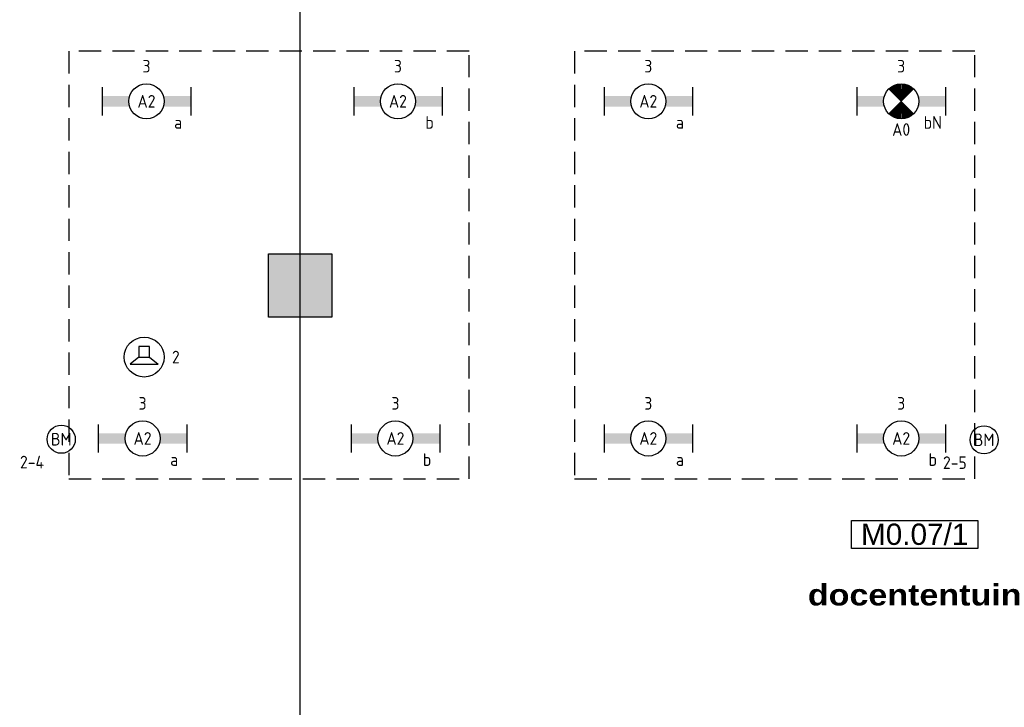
# Model space of a CAD drawing. Header units: millimetres. Extents: x -38031 to 110605, y -22066 to 88711.
# Tile 134 of 150: x 82363 to 89372, y 32900 to 37792. Entities that reach past the tile are written whole.
import ezdxf
from ezdxf.enums import TextEntityAlignment as Align

# ---------------------------------------------------------------- set-up
doc = ezdxf.new("R2010")
doc.units = ezdxf.units.MM
doc.header["$LTSCALE"] = 50
doc.set_wipeout_variables(frame=1)
doc.linetypes.add('HIDDEN2', pattern=[4.7625, 3.175, -1.5875])
doc.linetypes.add('STYLE_06', pattern=[1.04164, 0.625, -0.20828, 0.06943, -0.13893])
for name, color, linetype in [('AB$1A---_ATTRIB035', 8, 'Continuous'), ('AL$1A---_ALGEMEEN', 8, 'Continuous'), ('AM$1A---_ARCERING', 8, 'Continuous'), ('Bouwkundig', 8, 'Continuous'), ('EB6511--_ATTRIB', 2, 'Continuous'), ('EL6311--', 3, 'Continuous'), ('EL6311--nv', 3, 'Continuous'), ('EL6421--', 3, 'Continuous'), ('EL6511--', 3, 'Continuous'), ('LICHT_TEXT018', 1, 'Continuous'), ('stramien', 1, 'Continuous')]:
    doc.layers.add(name, color=color, linetype=linetype)
doc.styles.add('Arial', font='ARIAL.TTF')
doc.styles.add('Arial Black', font='txt')
doc.styles.add('BURO-018', font='iso.shx', dxfattribs={"height": 90})
doc.styles.add('NORATT', font='isocp.shx')
doc.styles.get("Standard").update_dxf_attribs({"font": 'iso.shx'})

# ---------------------------------------------------------------- blocks, each defined once
blk = doc.blocks.new('1115B6630')
at = {"color": 0}
for p, q in [((-6.3, 2), (-6.3, -2)), ((6.3, 2), (6.3, -2))]:
    blk.add_line(p, q, dxfattribs=at)
at = {"color": 0, "linetype": 'Continuous'}
blk.add_circle((0, 0), 2.5, dxfattribs=at)
at = {"color": 0}
for points in [[(-2.5, 0.75), (-6.3, 0.75), (-2.5, -0.75), (-6.3, -0.75)], [(2.5, 0.75), (6.3, 0.75), (2.5, -0.75), (6.3, -0.75)]]:
    blk.add_solid(points, dxfattribs=at)
at = {"color": 0, "linetype": 'Continuous', "style": 'BURO-018'}
for tag, p in [('E_GKAST', (0, 8)), ('E_GROEP', (0, 5)), ('E_SGROEP', (4.5, 5)), ('E_ARMCODE', (0, 0)), ('E_SLET', (4.5, -3))]:
    blk.add_attdef(tag, text='', height=1.8, dxfattribs=at).set_placement(p, align=Align.MIDDLE)
blk = doc.blocks.new('E00018')
at = {"color": 0, "linetype": 'Continuous'}
for p, q in [((-1.77, -1.77), (1.77, 1.77)), ((1.77, -1.77), (-1.77, 1.77))]:
    blk.add_line(p, q, dxfattribs=at)
at = {"color": 0, "linetype": 'Continuous', "const_width": 2.5}
for points in [[(-0.88, 0.88, -0.198912), (0, 1.25, -0.198912), (0.88, 0.88, -1)], [(-0.88, -0.88, 0.198912), (0, -1.25, 0.198912), (0.88, -0.88, 1)]]:
    blk.add_lwpolyline(points, format="xyb", dxfattribs=at)
blk = doc.blocks.new('1115B6630-NO1')
at = {"color": 0}
for p, q in [((-6.3, 2), (-6.3, -2)), ((6.3, 2), (6.3, -2))]:
    blk.add_line(p, q, dxfattribs=at)
at = {"color": 0, "linetype": 'Continuous'}
blk.add_circle((0, 0), 2.5, dxfattribs=at)
at = {"color": 0}
for points in [[(-2.5, 0.75), (-6.3, 0.75), (-2.5, -0.75), (-6.3, -0.75)], [(2.5, 0.75), (6.3, 0.75), (2.5, -0.75), (6.3, -0.75)]]:
    blk.add_solid(points, dxfattribs=at)
at = {"color": 0, "zscale": 50}
blk.add_blockref('E00018', (0, 0), dxfattribs=at)
at = {"color": 0, "linetype": 'Continuous', "style": 'BURO-018'}
for tag, p in [('E_GKAST', (0, 8)), ('E_GROEP', (0, 5)), ('E_SGROEP', (4.5, 5)), ('E_ARMCODE', (0, 0)), ('E_SLET', (4.5, -3))]:
    blk.add_attdef(tag, text='', height=1.8, dxfattribs=at).set_placement(p, align=Align.MIDDLE)
blk = doc.blocks.new('E00123')
at = {"color": 0, "linetype": 'Continuous'}
blk.add_circle((0, 0), 2, dxfattribs=at)
at = {"color": 0, "linetype": 'Continuous', "style": 'BURO-018'}
for tag, p in [('E_TEXT1', (0, 4.5)), ('E_TEXT2', (0, 0))]:
    blk.add_attdef(tag, text='', height=1.8, dxfattribs=at).set_placement(p, align=Align.MIDDLE)
at = {"color": 0, "linetype": 'Continuous', "style": 'BURO-018', "flags": 1}
blk.add_attdef('E_MATCODE', (0, 0), '', height=1.8, dxfattribs=at)
blk = doc.blocks.new('E00497')
at = {"color": 0}
for p, q in [((0, 0.75), (1, 2)), ((1, -2), (1, 2)), ((0, 0.75), (-1.5, 0.75)), ((0, -0.75), (0, 0.75)), ((-1.5, -0.75), (0, -0.75)), ((0, -0.75), (1, -2))]:
    blk.add_line(p, q, dxfattribs=at)
blk.add_line((-1.5, 0.75), (-1.5, -0.75))
blk.add_circle((0, 0), 2.84, dxfattribs=at)
at = {"color": 0, "linetype": 'Continuous', "style": 'BURO-018'}
blk.add_attdef('E_TEXT1', text='', height=1.8, dxfattribs=at).set_placement((0, 4.5), align=Align.MIDDLE)
at = {"color": 0, "linetype": 'Continuous', "style": 'BURO-018', "flags": 1}
blk.add_attdef('E_MATCODE', text='', height=1.8, dxfattribs=at).set_placement((0, 0), align=Align.MIDDLE)
blk = doc.blocks.new('tekst 9 pts')
at = {"layer": 'AL$1A---_ALGEMEEN', "color": 0, "style": 'Arial Black'}
blk.add_attdef('naam_ruimte', text='', height=151.5, dxfattribs=at).set_placement((0, -81.3), align=Align.TOP_CENTER)
at = {"layer": 'AL$1A---_ALGEMEEN', "color": 0, "flags": 1}
for tag, p in [('oppervlakte', (-334.4, -1162.5)), ('stramiennummer', (-334.4, -1435.2))]:
    blk.add_attdef(tag, p, '', height=151.5, dxfattribs=at)
blk = doc.blocks.new('ruimtenummer')
at = {"layer": 'AL$1A---_ALGEMEEN', "color": 0, "flags": 1}
for tag, p in [('peil', (-450, -397.1)), ('onderdeel', (-450, -669.8))]:
    blk.add_attdef(tag, p, '', height=151.5, dxfattribs=at)
at = {"color": 0}
blk.add_wipeout([(-450, 100), (450, 100), (450, -100), (-450, -100)], dxfattribs=at).dxf.layer = 'AL$1A---_ALGEMEEN'
at = {"layer": 'AL$1A---_ALGEMEEN', "color": 0}
blk.add_lwpolyline([(-450, 100), (450, 100), (450, -100), (-450, -100)], close=True, dxfattribs=at)
at = {"layer": 'AL$1A---_ALGEMEEN', "color": 0, "style": 'Arial'}
blk.add_attdef('ruimtenummer', text='', height=151.5, dxfattribs=at).set_placement((0, 78), align=Align.TOP_CENTER)
blk = doc.blocks.new('kolom 450')
at = {"layer": 'AM$1A---_ARCERING', "linetype": 'Continuous', "lineweight": 0}
blk.add_hatch(color=256, dxfattribs=at).paths.add_polyline_path([(-225, 225), (225, 225), (225, -225), (-225, -225)])
at = {"layer": 'AL$1A---_ALGEMEEN', "color": 0}
blk.add_lwpolyline([(-225, 225), (225, 225), (225, -225), (-225, -225)], close=True, dxfattribs=at)
blk = doc.blocks.new('200254 W 210e 19-03-2008')
at = {"layer": 'stramien', "linetype": 'STYLE_06', "ltscale": 50}
for p, q in [((20721.95, 2703.35), (20721.95, 4240.03)), ((19004.75, 3733.95), (21069.77, 3733.95))]:
    blk.add_line(p, q, dxfattribs=at)
at = {"layer": 'AL$1A---_ALGEMEEN', "xscale": 0.02, "yscale": 0.02, "zscale": 0.02}
blk.add_blockref('kolom 450', (20721.95, 3733.95), dxfattribs=at)
at = {"layer": 'AL$1A---_ALGEMEEN'}
ref = blk.add_blockref('ruimtenummer', (20809.43, 3698.53), dxfattribs=dict(at, xscale=0.02, yscale=0.02, zscale=0.02))
ref.add_attrib('ruimtenummer', 'M0.07/1', dxfattribs={"layer": 'AB$1A---_ATTRIB035', "height": 3.03, "style": 'Arial'}).set_placement((20809.43, 3700.08), align=Align.TOP_CENTER)
ref = blk.add_blockref('tekst 9 pts', (20809.43, 3693.08), dxfattribs=dict(at, xscale=0.02, yscale=0.02, zscale=0.02))
ref.add_attrib('naam_ruimte', 'docententuin', dxfattribs={"layer": 'AB$1A---_ATTRIB035', "height": 3.0302, "style": 'Arial Black'}).set_placement((20809.43, 3691.46), align=Align.TOP_CENTER)

msp = doc.modelspace()

# ---------------------------------------------------------------- block references
at = {"layer": 'Bouwkundig', "xscale": 50, "yscale": 50, "zscale": 50}
msp.add_blockref('200254 W 210e 19-03-2008', (-951737.5, -150797.3), dxfattribs=at)

# ---------------------------------------------------------------- next in the draw order: linework, layer by layer
at = {"layer": 'LICHT_TEXT018', "linetype": 'HIDDEN2'}
for points in [[(82712.9, 34524.4), (85562.9, 34524.4), (85562.9, 37566.8), (82712.9, 37566.8)], [(86312.9, 34524.4), (89162.9, 34524.4), (89162.9, 37566.8), (86312.9, 37566.8)]]:
    msp.add_lwpolyline(points, close=True, dxfattribs=at)

# ---------------------------------------------------------------- next in the draw order: block references
at = {"layer": 'EL6311--'}
ref = msp.add_blockref('1115B6630', (83265.9, 37211.1), dxfattribs=dict(at, xscale=50, yscale=50, zscale=50))
ref.add_attrib('E_ARMCODE', 'A2', dxfattribs={"layer": '0', "color": 1, "linetype": 'Continuous', "height": 90, "style": 'BURO-018'}).set_placement((83265.9, 37211.1), align=Align.MIDDLE)
ref.add_attrib('E_SLET', 'a', dxfattribs={"layer": '0', "color": 1, "linetype": 'Continuous', "height": 90, "style": 'BURO-018'}).set_placement((83490.9, 37061.1), align=Align.MIDDLE)
ref.add_attrib('E_GROEP', '3', dxfattribs={"layer": '0', "color": 1, "linetype": 'Continuous', "height": 90, "style": 'BURO-018'}).set_placement((83265.9, 37461.1), align=Align.MIDDLE)
ref = msp.add_blockref('1115B6630', (85055.8, 37211.1), dxfattribs=dict(at, xscale=50, yscale=50, zscale=50))
ref.add_attrib('E_ARMCODE', 'A2', dxfattribs={"layer": '0', "color": 1, "linetype": 'Continuous', "height": 90, "style": 'BURO-018'}).set_placement((85055.8, 37211.1), align=Align.MIDDLE)
ref.add_attrib('E_SLET', 'b', dxfattribs={"layer": '0', "color": 1, "linetype": 'Continuous', "height": 90, "style": 'BURO-018'}).set_placement((85280.8, 37061.1), align=Align.MIDDLE)
ref.add_attrib('E_GROEP', '3', dxfattribs={"layer": '0', "color": 1, "linetype": 'Continuous', "height": 90, "style": 'BURO-018'}).set_placement((85055.8, 37461.1), align=Align.MIDDLE)
ref = msp.add_blockref('1115B6630', (86837.9, 37211.1), dxfattribs=dict(at, xscale=50, yscale=50, zscale=50))
ref.add_attrib('E_ARMCODE', 'A2', dxfattribs={"layer": '0', "color": 1, "linetype": 'Continuous', "height": 90, "style": 'BURO-018'}).set_placement((86837.9, 37211.1), align=Align.MIDDLE)
ref.add_attrib('E_SLET', 'a', dxfattribs={"layer": '0', "color": 1, "linetype": 'Continuous', "height": 90, "style": 'BURO-018'}).set_placement((87062.9, 37061.1), align=Align.MIDDLE)
ref.add_attrib('E_GROEP', '3', dxfattribs={"layer": '0', "color": 1, "linetype": 'Continuous', "height": 90, "style": 'BURO-018'}).set_placement((86837.9, 37461.1), align=Align.MIDDLE)
ref = msp.add_blockref('1115B6630', (83237.9, 34812.4), dxfattribs=dict(at, xscale=50, yscale=50, zscale=50))
ref.add_attrib('E_ARMCODE', 'A2', dxfattribs={"layer": '0', "color": 1, "linetype": 'Continuous', "height": 90, "style": 'BURO-018'}).set_placement((83237.9, 34812.4), align=Align.MIDDLE)
ref.add_attrib('E_SLET', 'a', dxfattribs={"layer": '0', "color": 1, "linetype": 'Continuous', "height": 90, "style": 'BURO-018'}).set_placement((83462.9, 34662.4), align=Align.MIDDLE)
ref.add_attrib('E_GROEP', '3', dxfattribs={"layer": '0', "color": 1, "linetype": 'Continuous', "height": 90, "style": 'BURO-018'}).set_placement((83237.9, 35062.4), align=Align.MIDDLE)
ref = msp.add_blockref('1115B6630', (85037.9, 34812.4), dxfattribs=dict(at, xscale=50, yscale=50, zscale=50))
ref.add_attrib('E_ARMCODE', 'A2', dxfattribs={"layer": '0', "color": 1, "linetype": 'Continuous', "height": 90, "style": 'BURO-018'}).set_placement((85037.9, 34812.4), align=Align.MIDDLE)
ref.add_attrib('E_SLET', 'b', dxfattribs={"layer": '0', "color": 1, "linetype": 'Continuous', "height": 90, "style": 'BURO-018'}).set_placement((85262.9, 34662.4), align=Align.MIDDLE)
ref.add_attrib('E_GROEP', '3', dxfattribs={"layer": '0', "color": 1, "linetype": 'Continuous', "height": 90, "style": 'BURO-018'}).set_placement((85037.9, 35062.4), align=Align.MIDDLE)
ref = msp.add_blockref('1115B6630', (86837.9, 34812.4), dxfattribs=dict(at, xscale=50, yscale=50, zscale=50))
ref.add_attrib('E_ARMCODE', 'A2', dxfattribs={"layer": '0', "color": 1, "linetype": 'Continuous', "height": 90, "style": 'BURO-018'}).set_placement((86837.9, 34812.4), align=Align.MIDDLE)
ref.add_attrib('E_SLET', 'a', dxfattribs={"layer": '0', "color": 1, "linetype": 'Continuous', "height": 90, "style": 'BURO-018'}).set_placement((87062.9, 34662.4), align=Align.MIDDLE)
ref.add_attrib('E_GROEP', '3', dxfattribs={"layer": '0', "color": 1, "linetype": 'Continuous', "height": 90, "style": 'BURO-018'}).set_placement((86837.9, 35062.4), align=Align.MIDDLE)
ref = msp.add_blockref('1115B6630', (88637.9, 34812.4), dxfattribs=dict(at, xscale=50, yscale=50, zscale=50))
ref.add_attrib('E_ARMCODE', 'A2', dxfattribs={"layer": '0', "color": 1, "linetype": 'Continuous', "height": 90, "style": 'BURO-018'}).set_placement((88637.9, 34812.4), align=Align.MIDDLE)
ref.add_attrib('E_SLET', 'b', dxfattribs={"layer": '0', "color": 1, "linetype": 'Continuous', "height": 90, "style": 'BURO-018'}).set_placement((88862.9, 34662.4), align=Align.MIDDLE)
ref.add_attrib('E_GROEP', '3', dxfattribs={"layer": '0', "color": 1, "linetype": 'Continuous', "height": 90, "style": 'BURO-018'}).set_placement((88637.9, 35062.4), align=Align.MIDDLE)
at = {"layer": 'EL6311--nv', "color": 0}
ref = msp.add_blockref('1115B6630-NO1', (88637.9, 37211.1), dxfattribs=dict(at, xscale=50, yscale=50, zscale=50))
ref.add_attrib('E_ARMCODE', 'A0', dxfattribs={"layer": '0', "color": 1, "linetype": 'Continuous', "height": 90, "style": 'BURO-018'}).set_placement((88637.9, 37010.3), align=Align.MIDDLE)
ref.add_attrib('E_SLET', 'bN', dxfattribs={"layer": '0', "color": 1, "linetype": 'Continuous', "height": 90, "style": 'BURO-018'}).set_placement((88862.9, 37061.1), align=Align.MIDDLE)
ref.add_attrib('E_GROEP', '3', dxfattribs={"layer": '0', "color": 1, "linetype": 'Continuous', "height": 90, "style": 'BURO-018'}).set_placement((88637.9, 37461.1), align=Align.MIDDLE)
at = {"layer": 'EL6421--', "linetype": 'HIDDEN2'}
ref = msp.add_blockref('E00497', (83249.6, 35391.5), dxfattribs=dict(at, xscale=50, yscale=50, zscale=50, rotation=270))
ref.add_attrib('E_TEXT1', '2', dxfattribs={"layer": '0', "color": 1, "linetype": 'Continuous', "height": 90, "style": 'BURO-018'}).set_placement((83474.6, 35391.5), align=Align.MIDDLE)
at = {"layer": 'EL6511--'}
ref = msp.add_blockref('E00123', (82659.3, 34806.9), dxfattribs=dict(at, xscale=50, yscale=50, zscale=50))
ref.add_attrib('E_TEXT2', 'BM', dxfattribs={"layer": 'EB6511--_ATTRIB', "color": 1, "linetype": 'Continuous', "height": 90, "style": 'NORATT'}).set_placement((82659.3, 34806.9), align=Align.MIDDLE)
ref.add_attrib('E_TEXT1', '2-4', dxfattribs={"layer": 'EB6511--_ATTRIB', "color": 1, "linetype": 'Continuous', "height": 90, "style": 'NORATT'}).set_placement((82451, 34644.5), align=Align.MIDDLE)
ref = msp.add_blockref('E00123', (89228.1, 34802.6), dxfattribs=dict(at, xscale=50, yscale=50, zscale=50))
ref.add_attrib('E_TEXT2', 'BM', dxfattribs={"layer": 'EB6511--_ATTRIB', "color": 1, "linetype": 'Continuous', "height": 90, "style": 'NORATT'}).set_placement((89228.1, 34802.6), align=Align.MIDDLE)
ref.add_attrib('E_TEXT1', '2-5', dxfattribs={"layer": 'EB6511--_ATTRIB', "color": 1, "linetype": 'Continuous', "height": 90, "style": 'NORATT'}).set_placement((89019.8, 34640.2), align=Align.MIDDLE)

doc.saveas('drawing.dxf')
